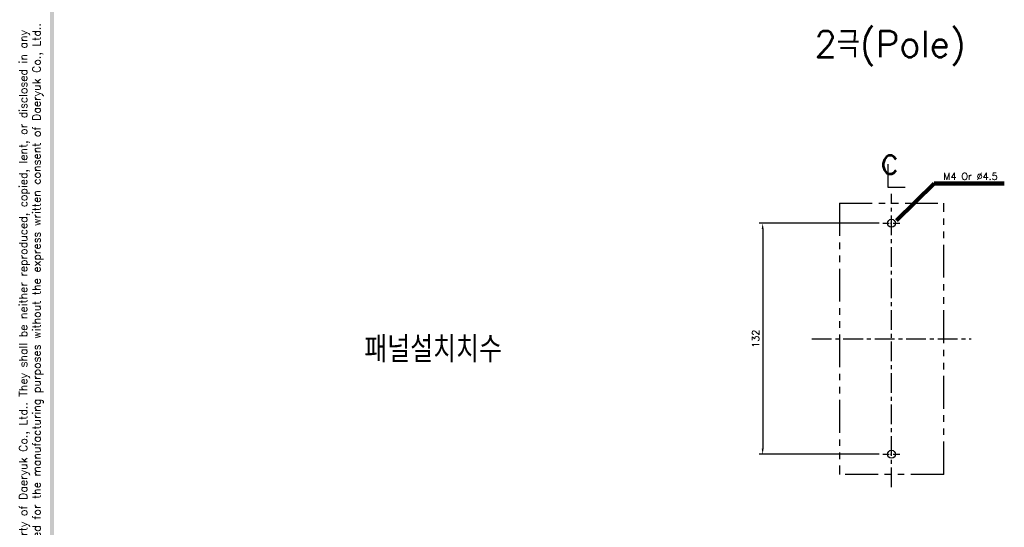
# Model space of a CAD drawing. Extents: x 931 to 2836, y -907 to 1824.
# Tile 2 of 22: x 934 to 1496, y 1098 to 1388. Entities that reach past the tile are written whole.
import ezdxf

# ---------------------------------------------------------------- set-up
doc = ezdxf.new("R2010")
doc.units = 0
doc.header["$LTSCALE"] = 3
doc.header["$MEASUREMENT"] = 0
doc.linetypes.add('CENTER', pattern=[2, 1.25, -0.25, 0.25, -0.25])
doc.linetypes.add('PHANTOM2', pattern=[1.25, 0.625, -0.125, 0.125, -0.125, 0.125, -0.125])
doc.layers.get('0').update_dxf_attribs({"linetype": 'CONTINUOUS'})
doc.layers.get('Defpoints').update_dxf_attribs({"linetype": 'CONTINUOUS'})
for name, color, linetype in [('cen', 1, 'CENTER'), ('di', 3, 'CONTINUOUS'), ('DIM', 3, 'CONTINUOUS'), ('dwg', 7, 'CONTINUOUS'), ('NOTE', 4, 'CONTINUOUS')]:
    doc.layers.add(name, color=color, linetype=linetype)
doc.styles.add('K25', font='TXT', dxfattribs={"width": 0.9, "height": 2.5, "bigfont": 'TBHAN'})
doc.styles.get("Standard").update_dxf_attribs({"font": 'romans.shx', "height": 4, "bigfont": 'ghs.shx'})
doc.dimstyles.get("Standard").update_dxf_attribs({"dimtxt": 0.18, "dimasz": 0.18, "dimexe": 0.18, "dimexo": 0.0625, "dimgap": 0.09, "dimtad": 0, "dimtih": 1, "dimtoh": 1, "dimdec": 4, "dimzin": 0, "dimdsep": 46, "dimtxsty": 'Standard', "dimcen": 0.09, "dimadec": 0, "dimazin": 0, "dimtfac": 1, "dimtdec": 4, "dimtofl": 0, "dimtmove": 0, "dimatfit": 3, "dimfxl": 0, "dimtolj": 1, "dimtzin": 0, "dimarcsym": 0})

# ---------------------------------------------------------------- blocks, each defined once
blk = doc.blocks.new('*D17')
at = {"layer": 'Defpoints', "color": 0}
for p in [(1426.9, 1271.77), (1358.3, 1139.77), (1426.9, 1139.77)]:
    blk.add_point(p, dxfattribs=at)
at = {"layer": 'di'}
for p, q in [((1424.9, 1271.77), (1356.3, 1271.77)), ((1358.3, 1268.57), (1358.3, 1142.97)), ((1424.9, 1139.77), (1356.3, 1139.77))]:
    blk.add_line(p, q, dxfattribs=at)
for points in [[(1357.76, 1268.57), (1358.83, 1268.57), (1358.3, 1271.77)], [(1357.76, 1142.97), (1358.83, 1142.97), (1358.3, 1139.77)]]:
    blk.add_solid(points, dxfattribs=at)
at = {"layer": 'di', "insert": (1354.3, 1205.77), "char_height": 4, "attachment_point": 5, "rotation": 90}
blk.add_mtext('\\A1;132', dxfattribs=at)

msp = doc.modelspace()

# ---------------------------------------------------------------- linework, layer by layer
for centre in [(1431.94, 1271.768), (1431.94, 1139.768)]:
    msp.add_circle(centre, 2.25)
at = {"layer": 'cen', "ltscale": 3}
for p, q in [((1431.94, 1120.883), (1431.94, 1288.555)), ((1386.387, 1205.768), (1477.494, 1205.768))]:
    msp.add_line(p, q, dxfattribs=at)
at = {"layer": 'cen'}
for p, q in [((1426.896, 1271.768), (1436.984, 1271.768)), ((1426.896, 1139.768), (1436.984, 1139.768))]:
    msp.add_line(p, q, dxfattribs=at)
at = {"layer": 'di', "linetype": 'PHANTOM2', "ltscale": 10}
for p, q in [((1402.14, 1283.268), (1461.74, 1283.268)), ((1402.14, 1283.268), (1402.14, 1128.268)), ((1461.74, 1128.268), (1461.74, 1283.268)), ((1461.74, 1128.268), (1402.14, 1128.268))]:
    msp.add_line(p, q, dxfattribs=at)
at = {"layer": 'dwg'}
msp.add_trace([(950.957, 495.91), (953.257, 497.06), (950.957, 1816.11), (953.257, 1813.81)], dxfattribs=at)
at = {"layer": 'NOTE'}
for p, q in [((1429.816, 1305.449), (1429.816, 1292.41)), ((1429.816, 1292.41), (1439.729, 1292.41))]:
    msp.add_line(p, q, dxfattribs=at)

# ---------------------------------------------------------------- texts
at = {"layer": 'di', "char_height": 15, "attachment_point": 1}
for s, insert, width in [('{\\Fromans,hgs|c129;2극(Pole)}', (1387.862, 1381.616), 116.39597), ('{\\Fromans,hgs|c129;패널설치치수}', (1130.636, 1207.199), 135.45529)]:
    msp.add_mtext(s, dxfattribs=dict(at, insert=insert, width=width))
at = {"layer": 'di', "insert": (940.301, 1153.319), "char_height": 4.6, "width": 625.82844, "attachment_point": 5, "rotation": 90}
msp.add_mtext('\\A1;This material and the information herein is the property of Daeryuk Co., Ltd.. They shall be neither reproduced, copied, lent, or disclosed in any\\Pway whatsoever for the use of any third party, nor used for the manufacturing purposes without the express written consent of Daeryuk Co., Ltd..', dxfattribs=at)
at = {"layer": 'DIM', "insert": (1461.535, 1296.541), "char_height": 4, "attachment_point": 7}
msp.add_mtext('M4 Or %%C4.5', dxfattribs=at)
at = {"layer": 'NOTE', "style": 'K25', "width": 0.9}
msp.add_text('c', height=15.85, dxfattribs=at).set_placement((1425.384, 1299.91))

# ---------------------------------------------------------------- dimensions: what is measured, and where the dimension line sits
at = {"layer": 'di'}
dim = msp.add_linear_dim(base=(1358.297, 1139.768), p1=(1426.896, 1271.768), p2=(1426.896, 1139.768), angle=90, dimstyle='Standard', override={"dimtxt": 4, "dimasz": 3.2, "dimexe": 2, "dimexo": 2, "dimgap": 2, "dimtad": 1, "dimtih": 0, "dimtoh": 0, "dimdec": 2, "dimzin": 8, "dimcen": 0, "dimclrd": 256, "dimclre": 256, "dimclrt": 256, "dimadec": 2, "dimazin": 2, "dimtfac": 0.6, "dimtdec": 2, "dimtofl": 1, "dimtzin": 8, "dimlwd": 65535, "dimlwe": 65535, "dimarcsym": 1}, dxfattribs=at)
dim.commit()
dim.dimension.update_dxf_attribs({"geometry": '*D17', "text_midpoint": (1354.297, 1205.768)})

# ---------------------------------------------------------------- leaders
at = {"layer": 'DIM', "annotation_type": 0, "has_hookline": 1, "hookline_direction": 0, "text_width": 34.857}
msp.add_leader([(1434.728, 1273.342), (1456.335, 1294.541), (1459.535, 1294.541)], dimstyle='Standard', override={"dimtxt": 4, "dimasz": 3.2, "dimexe": 2, "dimexo": 2, "dimgap": 2, "dimtad": 1, "dimtih": 0, "dimtoh": 0, "dimdec": 2, "dimzin": 8, "dimcen": 0, "dimclrd": 256, "dimclre": 256, "dimclrt": 256, "dimadec": 2, "dimazin": 2, "dimtfac": 0.6, "dimtdec": 2, "dimtofl": 1, "dimtzin": 8, "dimlwd": 65535, "dimlwe": 65535, "dimarcsym": 1}, dxfattribs=at)

doc.saveas('drawing.dxf')
